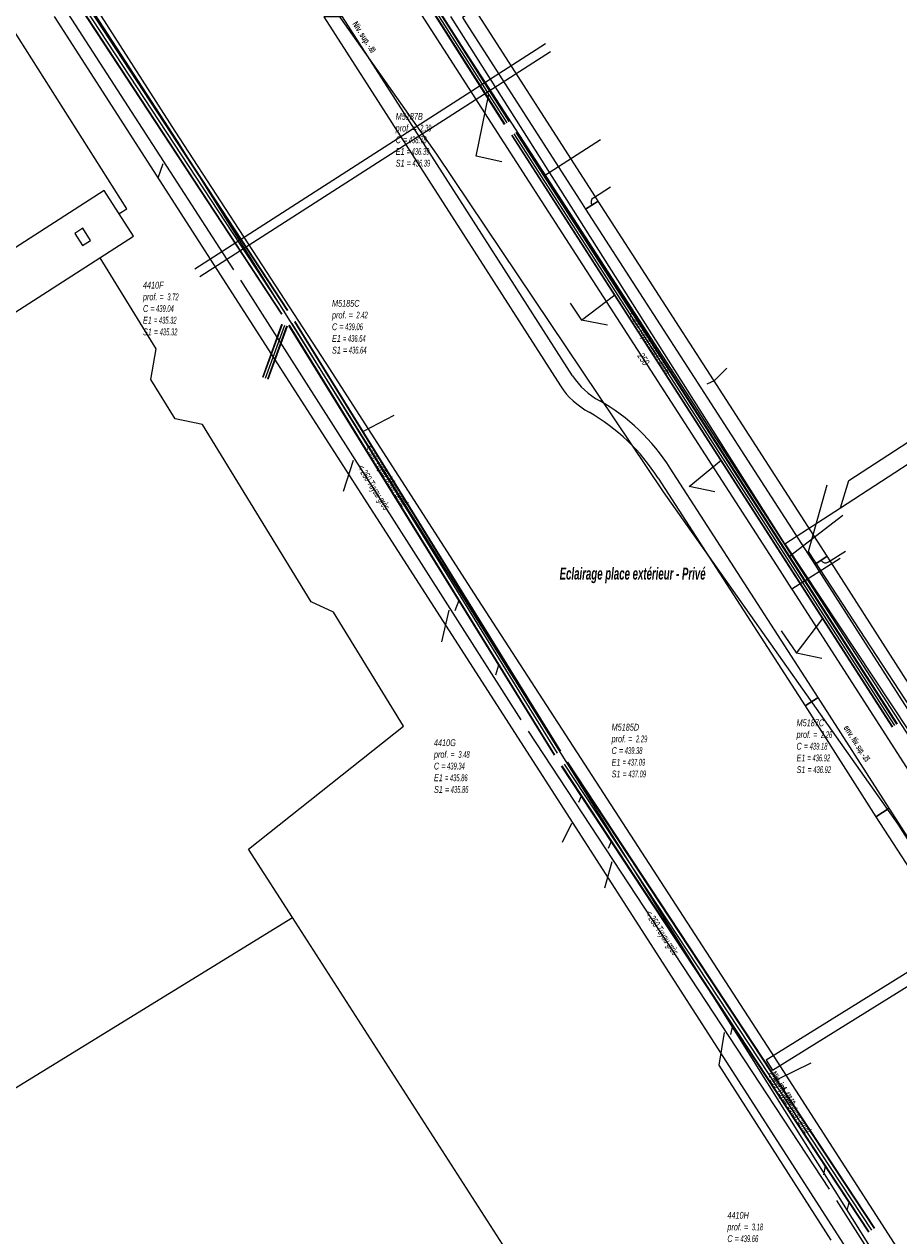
# Model space of a CAD drawing. Header units: metres. Extents: x 2695563 to 2696938, y 1260544 to 1262032.
# Tile 208 of 256: x 2696342 to 2696407, y 1261410 to 1261499. Entities that reach past the tile are written whole.
import ezdxf

# ---------------------------------------------------------------- set-up
doc = ezdxf.new("R2010")
doc.units = ezdxf.units.M
doc.header["$LTSCALE"] = 100
doc.linetypes.add('AUSGEZOGEN', pattern=[0])
for name, color, linetype in [('CAD_Cadastre des conduites_Ouvrage_Conduite', 200, 'AUSGEZOGEN'), ('Eau portable_Cadastre des conduites_Conduite', 171, 'AUSGEZOGEN'), ('Eau potable_Cadastre des conduites_Conduite_Texte', 171, 'AUSGEZOGEN'), ('EU_Cadastre des conduites', 24, 'AUSGEZOGEN'), ('EU_Cadastre des conduites – Texte', 7, 'AUSGEZOGEN'), ('EU_Cadastre des conduites_Regard normalisé – Texte', 24, 'AUSGEZOGEN'), ('Réseau électrique_Cadastre des conduite_Bord du tracé', 1, 'AUSGEZOGEN'), ('Réseau électrique_Cadastre des conduite_Texte libre_Texte', 1, 'AUSGEZOGEN'), ('Réseau électrique_Cadastre des conduite_Tronçon de tracé', 1, 'AUSGEZOGEN'), ('Réseau électrique_Cadastre des conduites_Ouvrage_Surface-Ligne-Point', 1, 'AUSGEZOGEN'), ('Réseau électrique_Point altimétrique_Texte', 7, 'AUSGEZOGEN'), ('TV_Cadastre des conduites_CONDUITE', 92, 'AUSGEZOGEN'), ('Télécommunications_SW_Cadastre des conduites_Bord du tracé', 94, 'AUSGEZOGEN')]:
    doc.layers.add(name, color=color, linetype=linetype)
doc.styles.add('ARIAL', font='arial.ttf')
doc.styles.add('ARIALNARROW', font='ARIALN.TTF')
pattern_1 = [(0, (2708005, 1273150), (6075, 6075), [6075, -6075]), (90, (2708005, 1273150), (-6075, 6075), [6075, -6075])]

# ---------------------------------------------------------------- blocks, each defined once
blk = doc.blocks.new('COMPLEXOBJECT_1695')
at = {"layer": 'Réseau électrique_Cadastre des conduite_Bord du tracé', "color": 1, "linetype": 'AUSGEZOGEN', "transparency": 33554687}
for points in [[(6430.72, 11401.543), (6429.932, 11402.986), (6413.42, 11428.298), (6409.373, 11434.797), (6404.953, 11441.622), (6403.985, 11441.002), (6408.397, 11434.189), (6412.45, 11427.68), (6428.944, 11402.396), (6429.788, 11400.849)], [(6433.7, 11396.778), (6442.124, 11383.593), (6445.044, 11378.935), (6446.018, 11379.546)], [(6446.018, 11379.546), (6443.095, 11384.208), (6434.615, 11397.481)]]:
    blk.add_lwpolyline(points, dxfattribs=at)
for centre, radius, start, end in [((6440.399, 11408.703), 12.04, 216.49301, 232.79496), ((6439.865, 11408.308), 12.537, 216.50948, 232.80654), ((6429.664, 11394.447), 5.807, 31.50054, 53.48539), ((6429, 11393.89), 5.517, 31.56725, 53.43683)]:
    blk.add_arc(centre, radius, start, end, dxfattribs=at)
blk = doc.blocks.new('COMPLEXOBJECT_1697')
at = {"layer": 'Réseau électrique_Cadastre des conduite_Bord du tracé', "color": 1, "linetype": 'AUSGEZOGEN', "transparency": 33554687}
blk.add_line((6375.177, 11481.428), (6380.702, 11472.782), dxfattribs=at)
for points in [[(6381.59, 11473.529), (6376.146, 11482.047), (6364.616, 11500), (6363.247, 11500.003), (6375.177, 11481.428)], [(6387.909, 11465.983), (6398.757, 11449.174), (6399.725, 11449.794), (6388.801, 11466.721)]]:
    blk.add_lwpolyline(points, dxfattribs=at)
for centre, radius, start, end in [((6386.231, 11476.58), 5.554, 213.31984, 241.73414), ((6385.589, 11476), 5.851, 213.36422, 241.7009), ((6376.213, 11458.748), 14.901, 32.34992, 60.27575), ((6375.558, 11458.15), 14.625, 32.38286, 60.25163)]:
    blk.add_arc(centre, radius, start, end, dxfattribs=at)
blk = doc.blocks.new('COMPLEXOBJECT_2539')
at = {"layer": 'Réseau électrique_Cadastre des conduite_Tronçon de tracé', "color": 1, "linetype": 'AUSGEZOGEN', "transparency": 33554687}
blk.add_lwpolyline([(6426.68, 11376.521), (6423.651, 11381.369), (6418.104, 11389.726), (6396.266, 11423.668), (6374.358, 11457.446), (6363.433, 11474.457), (6352.275, 11491.578), (6346.838, 11500.057), (6341.434, 11508.582), (6335.987, 11517.08)], dxfattribs=at)
blk = doc.blocks.new('COMPLEXOBJECT_2547')
at = {"layer": 'Réseau électrique_Cadastre des conduite_Tronçon de tracé', "color": 1, "linetype": 'AUSGEZOGEN', "transparency": 33554687}
blk.add_line((6383.147, 11486.664), (6384.407, 11487.477), dxfattribs=at)
blk.add_arc((6383.364, 11486.328), 0.4, 122.87648, 212.83497, dxfattribs=at)

msp = doc.modelspace()

# ---------------------------------------------------------------- hatches: boundary and pattern name
at = {"layer": 'Réseau électrique_Cadastre des conduite_Bord du tracé', "lineweight": 18, "transparency": 33554687}
h = msp.add_hatch(dxfattribs=at)
h.set_pattern_fill('MUSTER', color=1, scale=6075, style=0, pattern_type=2)
h.set_pattern_definition(pattern_1)
h.paths.add_polyline_path([(2696374.447, 1261499.768), (2696374.752, 1261499.297), (2696383.28, 1261486.02), (2696383.536, 1261485.623), (2696384.46, 1261486.219), (2696384.204, 1261486.616), (2696375.676, 1261499.893), (2696375.371, 1261500.365)], flags=0)
h = msp.add_hatch(dxfattribs=at)
h.set_pattern_fill('MUSTER', color=1, scale=6075, style=0, pattern_type=2)
h.set_pattern_definition(pattern_1)
h.paths.add_polyline_path([(2696376.147, 1261481.238), (2696381.672, 1261472.592), (2696381.724, 1261472.514), (2696381.777, 1261472.438), (2696381.832, 1261472.362), (2696381.887, 1261472.287), (2696381.944, 1261472.213), (2696382.002, 1261472.14), (2696382.061, 1261472.067), (2696382.121, 1261471.996), (2696382.183, 1261471.926), (2696382.245, 1261471.857), (2696382.309, 1261471.788), (2696382.374, 1261471.721), (2696382.439, 1261471.655), (2696382.506, 1261471.589), (2696382.574, 1261471.525), (2696382.643, 1261471.462), (2696382.713, 1261471.4), (2696382.784, 1261471.34), (2696382.855, 1261471.28), (2696382.928, 1261471.221), (2696383.002, 1261471.164), (2696383.076, 1261471.108), (2696383.152, 1261471.053), (2696383.228, 1261470.999), (2696383.305, 1261470.947), (2696383.383, 1261470.895), (2696383.462, 1261470.845), (2696383.542, 1261470.797), (2696383.622, 1261470.749), (2696383.703, 1261470.703), (2696383.785, 1261470.658), (2696383.983, 1261470.543), (2696384.18, 1261470.424), (2696384.374, 1261470.302), (2696384.567, 1261470.178), (2696384.758, 1261470.05), (2696384.947, 1261469.92), (2696385.133, 1261469.786), (2696385.318, 1261469.65), (2696385.5, 1261469.51), (2696385.68, 1261469.368), (2696385.858, 1261469.223), (2696386.033, 1261469.075), (2696386.207, 1261468.925), (2696386.378, 1261468.772), (2696386.546, 1261468.616), (2696386.712, 1261468.457), (2696386.875, 1261468.296), (2696387.036, 1261468.132), (2696387.195, 1261467.966), (2696387.35, 1261467.798), (2696387.503, 1261467.627), (2696387.654, 1261467.453), (2696387.801, 1261467.278), (2696387.946, 1261467.1), (2696388.088, 1261466.919), (2696388.227, 1261466.737), (2696388.363, 1261466.552), (2696388.497, 1261466.365), (2696388.627, 1261466.177), (2696388.755, 1261465.986), (2696388.879, 1261465.793), (2696399.727, 1261448.984), (2696400.695, 1261449.604), (2696389.771, 1261466.531), (2696389.644, 1261466.728), (2696389.514, 1261466.923), (2696389.381, 1261467.116), (2696389.245, 1261467.306), (2696389.106, 1261467.495), (2696388.964, 1261467.681), (2696388.819, 1261467.865), (2696388.671, 1261468.047), (2696388.521, 1261468.227), (2696388.367, 1261468.404), (2696388.211, 1261468.578), (2696388.052, 1261468.75), (2696387.891, 1261468.92), (2696387.726, 1261469.087), (2696387.56, 1261469.252), (2696387.39, 1261469.413), (2696387.218, 1261469.573), (2696387.044, 1261469.729), (2696386.867, 1261469.883), (2696386.688, 1261470.034), (2696386.506, 1261470.182), (2696386.322, 1261470.327), (2696386.136, 1261470.469), (2696385.948, 1261470.608), (2696385.757, 1261470.745), (2696385.564, 1261470.878), (2696385.37, 1261471.008), (2696385.173, 1261471.135), (2696384.974, 1261471.259), (2696384.774, 1261471.38), (2696384.571, 1261471.498), (2696384.493, 1261471.541), (2696384.416, 1261471.585), (2696384.339, 1261471.63), (2696384.264, 1261471.676), (2696384.189, 1261471.724), (2696384.114, 1261471.773), (2696384.041, 1261471.823), (2696383.968, 1261471.874), (2696383.896, 1261471.926), (2696383.825, 1261471.979), (2696383.755, 1261472.034), (2696383.686, 1261472.09), (2696383.618, 1261472.147), (2696383.55, 1261472.204), (2696383.484, 1261472.263), (2696383.418, 1261472.323), (2696383.354, 1261472.384), (2696383.29, 1261472.446), (2696383.227, 1261472.51), (2696383.166, 1261472.574), (2696383.105, 1261472.639), (2696383.046, 1261472.705), (2696382.987, 1261472.772), (2696382.93, 1261472.839), (2696382.874, 1261472.908), (2696382.819, 1261472.978), (2696382.765, 1261473.048), (2696382.712, 1261473.12), (2696382.66, 1261473.192), (2696382.609, 1261473.265), (2696382.56, 1261473.339), (2696377.116, 1261481.857), (2696365.586, 1261499.81), (2696364.217, 1261499.813)], flags=0)
h = msp.add_hatch(dxfattribs=at)
h.set_pattern_fill('MUSTER', color=1, scale=6075, style=0, pattern_type=2)
h.set_pattern_definition(pattern_1)
h.paths.add_polyline_path([(2696401.367, 1261460.023), (2696392.966, 1261473.035), (2696384.46, 1261486.219), (2696383.536, 1261485.623), (2696392.042, 1261472.439), (2696400.443, 1261459.427)], flags=0)
h = msp.add_hatch(dxfattribs=at)
h.set_pattern_fill('MUSTER', color=1, scale=6075, style=0, pattern_type=2)
h.set_pattern_definition(pattern_1)
h.paths.add_polyline_path([(2696400.443, 1261459.427), (2696400.704, 1261459.021), (2696409.353, 1261445.522), (2696409.513, 1261445.287), (2696410.422, 1261445.906), (2696410.271, 1261446.128), (2696401.63, 1261459.617), (2696401.367, 1261460.023)], flags=0)
h = msp.add_hatch(dxfattribs=at)
h.set_pattern_fill('MUSTER', color=1, scale=6075, style=0, pattern_type=2)
h.set_pattern_definition(pattern_1)
h.paths.add_polyline_path([(2696405.923, 1261441.432), (2696400.695, 1261449.604), (2696399.727, 1261448.984), (2696404.955, 1261440.812)], flags=0)
h = msp.add_hatch(dxfattribs=at)
h.set_pattern_fill('MUSTER', color=1, scale=6075, style=0, pattern_type=2)
h.set_pattern_definition(pattern_1)
h.paths.add_polyline_path([(2696446.988, 1261379.356), (2696444.065, 1261384.018), (2696435.585, 1261397.291), (2696435.547, 1261397.352), (2696435.508, 1261397.413), (2696435.469, 1261397.473), (2696435.429, 1261397.532), (2696435.388, 1261397.591), (2696435.346, 1261397.65), (2696435.304, 1261397.708), (2696435.261, 1261397.766), (2696435.217, 1261397.823), (2696435.172, 1261397.879), (2696435.127, 1261397.935), (2696435.081, 1261397.99), (2696435.035, 1261398.045), (2696434.988, 1261398.099), (2696434.94, 1261398.153), (2696434.891, 1261398.206), (2696434.842, 1261398.258), (2696434.792, 1261398.31), (2696434.742, 1261398.361), (2696434.691, 1261398.412), (2696434.639, 1261398.462), (2696434.586, 1261398.511), (2696434.533, 1261398.56), (2696434.48, 1261398.607), (2696434.426, 1261398.655), (2696434.371, 1261398.701), (2696434.316, 1261398.747), (2696434.26, 1261398.792), (2696434.203, 1261398.837), (2696434.147, 1261398.881), (2696434.089, 1261398.924), (2696434.001, 1261398.991), (2696433.914, 1261399.059), (2696433.828, 1261399.128), (2696433.742, 1261399.198), (2696433.657, 1261399.268), (2696433.572, 1261399.339), (2696433.488, 1261399.411), (2696433.405, 1261399.484), (2696433.323, 1261399.557), (2696433.241, 1261399.632), (2696433.16, 1261399.707), (2696433.079, 1261399.782), (2696432.999, 1261399.859), (2696432.92, 1261399.936), (2696432.842, 1261400.014), (2696432.764, 1261400.092), (2696432.687, 1261400.172), (2696432.611, 1261400.252), (2696432.536, 1261400.333), (2696432.461, 1261400.414), (2696432.387, 1261400.496), (2696432.314, 1261400.579), (2696432.241, 1261400.662), (2696432.17, 1261400.746), (2696432.099, 1261400.831), (2696432.029, 1261400.917), (2696431.959, 1261401.003), (2696431.891, 1261401.089), (2696431.823, 1261401.177), (2696431.756, 1261401.264), (2696431.69, 1261401.353), (2696430.902, 1261402.796), (2696414.39, 1261428.108), (2696410.343, 1261434.607), (2696405.923, 1261441.432), (2696404.955, 1261440.812), (2696409.367, 1261433.999), (2696413.42, 1261427.49), (2696429.914, 1261402.206), (2696430.758, 1261400.659), (2696430.827, 1261400.567), (2696430.897, 1261400.475), (2696430.967, 1261400.384), (2696431.038, 1261400.294), (2696431.111, 1261400.205), (2696431.184, 1261400.116), (2696431.258, 1261400.028), (2696431.332, 1261399.94), (2696431.408, 1261399.853), (2696431.484, 1261399.767), (2696431.561, 1261399.682), (2696431.639, 1261399.597), (2696431.717, 1261399.513), (2696431.797, 1261399.43), (2696431.877, 1261399.347), (2696431.957, 1261399.265), (2696432.039, 1261399.184), (2696432.121, 1261399.104), (2696432.205, 1261399.024), (2696432.288, 1261398.945), (2696432.373, 1261398.867), (2696432.458, 1261398.79), (2696432.544, 1261398.714), (2696432.631, 1261398.638), (2696432.718, 1261398.563), (2696432.806, 1261398.489), (2696432.895, 1261398.416), (2696432.984, 1261398.343), (2696433.074, 1261398.272), (2696433.165, 1261398.201), (2696433.256, 1261398.131), (2696433.31, 1261398.09), (2696433.364, 1261398.049), (2696433.417, 1261398.007), (2696433.47, 1261397.964), (2696433.522, 1261397.92), (2696433.574, 1261397.876), (2696433.625, 1261397.832), (2696433.676, 1261397.786), (2696433.726, 1261397.74), (2696433.775, 1261397.694), (2696433.824, 1261397.647), (2696433.872, 1261397.599), (2696433.92, 1261397.551), (2696433.967, 1261397.502), (2696434.014, 1261397.452), (2696434.06, 1261397.402), (2696434.105, 1261397.351), (2696434.15, 1261397.3), (2696434.194, 1261397.248), (2696434.237, 1261397.196), (2696434.28, 1261397.143), (2696434.322, 1261397.09), (2696434.363, 1261397.036), (2696434.404, 1261396.982), (2696434.444, 1261396.927), (2696434.483, 1261396.872), (2696434.522, 1261396.816), (2696434.56, 1261396.76), (2696434.597, 1261396.703), (2696434.634, 1261396.646), (2696434.67, 1261396.588), (2696443.094, 1261383.403), (2696446.014, 1261378.745)], flags=0)
h = msp.add_hatch(dxfattribs=at)
h.set_pattern_fill('MUSTER', color=1, scale=6075, style=0, pattern_type=2)
h.set_pattern_definition(pattern_1)
h.paths.add_polyline_path([(2696397.32, 1261422.109), (2696411.351, 1261430.813), (2696410.886, 1261431.56), (2696396.856, 1261422.857)], flags=0)
at = {"layer": 'Réseau électrique_Cadastre des conduites_Ouvrage_Surface-Ligne-Point', "lineweight": 18, "transparency": 33554687}
h = msp.add_hatch(dxfattribs=at)
h.set_pattern_fill('MUSTER', color=1, scale=4050, style=0, pattern_type=2)
h.set_pattern_definition([(0, (2703955, 1269100), (4050, 4050), [4050, -4050]), (90, (2703955, 1269100), (-4050, 4050), [4050, -4050])])
h.paths.add_polyline_path([(2696350.177, 1261483.638), (2696348.015, 1261487.003), (2696331.522, 1261476.413), (2696333.684, 1261473.048)], flags=0)
h = msp.add_hatch(dxfattribs=at)
h.set_pattern_fill('MUSTER', color=1, scale=2025, style=0, pattern_type=2)
h.set_pattern_definition([(0, (2699905, 1265050), (2025, 2025), [2025, -2025]), (90, (2699905, 1265050), (-2025, 2025), [2025, -2025])])
h.paths.add_polyline_path([(2696347.011, 1261483.318), (2696346.43, 1261484.222), (2696345.841, 1261483.844), (2696346.422, 1261482.939)], flags=0)

# ---------------------------------------------------------------- linework, layer by layer
at = {"layer": 'CAD_Cadastre des conduites_Ouvrage_Conduite', "color": 200, "linetype": 'AUSGEZOGEN', "transparency": 33554687}
for p, q in [((2696354.699, 1261481.241), (2696380.574, 1261497.855)), ((2696355.077, 1261480.653), (2696380.953, 1261497.266))]:
    msp.add_line(p, q, dxfattribs=at)
at = {"layer": 'Eau portable_Cadastre des conduites_Conduite', "color": 7, "linetype": 'AUSGEZOGEN', "transparency": 33554687}
msp.add_line((2696398.751, 1261457.633), (2696402.304, 1261459.878), dxfattribs=at)
msp.add_lwpolyline([(2696444.177, 1261386.883), (2696443.665, 1261387.683), (2696441.01, 1261391.835), (2696440.902, 1261392.003), (2696440.121, 1261393.225), (2696435.833, 1261399.929), (2696398.874, 1261457.442), (2696398.751, 1261457.633), (2696397.879, 1261458.986), (2696380.322, 1261486.167), (2696357.629, 1261521.428), (2696353.04, 1261528.568), (2696352.872, 1261528.829)], dxfattribs=at)
at = {"layer": 'EU_Cadastre des conduites', "linetype": 'AUSGEZOGEN', "transparency": 33554687}
for p, q in [((2696377.56, 1261491.878), (2696349.802, 1261535.469)), ((2696377.577, 1261491.889), (2696349.819, 1261535.48)), ((2696377.594, 1261491.899), (2696349.836, 1261535.49)), ((2696377.898, 1261492.093), (2696350.14, 1261535.684)), ((2696377.915, 1261492.103), (2696350.157, 1261535.694)), ((2696377.932, 1261492.114), (2696350.174, 1261535.705)), ((2696361.12, 1261477.874), (2696334.572, 1261518.339)), ((2696361.137, 1261477.885), (2696334.589, 1261518.35)), ((2696361.154, 1261477.896), (2696334.606, 1261518.361)), ((2696361.538, 1261478.148), (2696334.99, 1261518.613)), ((2696361.555, 1261478.159), (2696335.007, 1261518.624)), ((2696361.572, 1261478.17), (2696335.024, 1261518.635)), ((2696406.171, 1261447.424), (2696378.079, 1261491.077)), ((2696406.188, 1261447.435), (2696378.096, 1261491.088)), ((2696406.205, 1261447.446), (2696378.113, 1261491.099)), ((2696406.507, 1261447.64), (2696378.415, 1261491.293)), ((2696406.524, 1261447.651), (2696378.432, 1261491.304)), ((2696406.541, 1261447.662), (2696378.449, 1261491.315)), ((2696359.707, 1261473.245), (2696361.123, 1261477.159)), ((2696359.726, 1261473.238), (2696361.142, 1261477.152)), ((2696359.745, 1261473.231), (2696361.161, 1261477.145)), ((2696381.251, 1261445.376), (2696361.658, 1261477.072)), ((2696381.268, 1261445.386), (2696361.675, 1261477.082)), ((2696381.66, 1261445.628), (2696362.067, 1261477.324)), ((2696381.677, 1261445.638), (2696362.084, 1261477.334)), ((2696381.694, 1261445.649), (2696362.101, 1261477.345)), ((2696360.083, 1261473.109), (2696361.499, 1261477.023)), ((2696360.102, 1261473.102), (2696361.518, 1261477.016)), ((2696360.121, 1261473.095), (2696361.537, 1261477.009)), ((2696381.234, 1261445.365), (2696361.641, 1261477.061)), ((2696404.422, 1261410.171), (2696381.762, 1261444.539)), ((2696404.438, 1261410.182), (2696381.778, 1261444.55)), ((2696404.455, 1261410.193), (2696381.795, 1261444.561)), ((2696404.839, 1261410.447), (2696382.179, 1261444.815)), ((2696404.856, 1261410.458), (2696382.196, 1261444.826)), ((2696404.872, 1261410.469), (2696382.212, 1261444.837))]:
    msp.add_line(p, q, dxfattribs=at)
at = {"layer": 'EU_Cadastre des conduites', "color": 255, "transparency": 33554687}
for p, q in [((2696377.746, 1261491.996), (2696349.988, 1261535.587)), ((2696361.346, 1261478.022), (2696334.798, 1261518.487)), ((2696406.356, 1261447.543), (2696378.264, 1261491.196)), ((2696359.914, 1261473.17), (2696361.33, 1261477.084)), ((2696381.464, 1261445.507), (2696361.871, 1261477.203)), ((2696404.647, 1261410.32), (2696381.987, 1261444.688))]:
    msp.add_line(p, q, dxfattribs=at)
at = {"layer": 'EU_Cadastre des conduites', "color": 24, "linetype": 'AUSGEZOGEN', "transparency": 33554687}
for p, q in [((2696357.589, 1261481.157), (2696333.384, 1261518.574)), ((2696375.469, 1261489.54), (2696376.403, 1261494.105)), ((2696384.625, 1261490.755), (2696380.495, 1261488.1)), ((2696352.006, 1261487.948), (2696352.369, 1261488.993)), ((2696377.355, 1261489.133), (2696375.469, 1261489.54)), ((2696378.77, 1261447.952), (2696358.091, 1261480.385)), ((2696383.236, 1261477.442), (2696385.678, 1261479.306)), ((2696382.4, 1261478.701), (2696383.236, 1261477.442)), ((2696385.139, 1261477.063), (2696383.236, 1261477.442)), ((2696369.385, 1261470.407), (2696367.116, 1261469.232)), ((2696365.68, 1261464.826), (2696366.403, 1261467.11)), ((2696391.186, 1261465.162), (2696393.525, 1261467.112)), ((2696393.057, 1261464.778), (2696391.186, 1261465.162)), ((2696402.501, 1261463.03), (2696398.571, 1261460.012)), ((2696373.916, 1261456.02), (2696374.21, 1261456.778)), ((2696372.917, 1261453.713), (2696373.455, 1261456.058)), ((2696399.097, 1261452.869), (2696401.047, 1261455.423)), ((2696397.957, 1261454.524), (2696399.097, 1261452.869)), ((2696400.967, 1261452.495), (2696399.097, 1261452.869)), ((2696376.913, 1261451.278), (2696377.14, 1261452.013)), ((2696401.531, 1261413.327), (2696379.309, 1261447.135)), ((2696383.035, 1261441.899), (2696383.228, 1261442.35)), ((2696381.825, 1261438.926), (2696382.52, 1261440.34)), ((2696385.228, 1261438.498), (2696385.434, 1261439.001)), ((2696384.961, 1261435.565), (2696385.494, 1261437.499)), ((2696394.257, 1261424.758), (2696394.399, 1261425.403)), ((2696400.15, 1261422.634), (2696397.632, 1261421.412)), ((2696401.118, 1261414.394), (2696401.226, 1261415.058)), ((2696422.448, 1261380.34), (2696402.08, 1261412.509)), ((2696402.821, 1261411.772), (2696402.991, 1261412.365))]:
    msp.add_line(p, q, dxfattribs=at)
msp.add_lwpolyline([(2696401.66, 1261409.58), (2696393.39, 1261422.49), (2696393.778, 1261424.887)], dxfattribs=at)
at = {"layer": 'Réseau électrique_Cadastre des conduite_Bord du tracé', "color": 1, "linetype": 'AUSGEZOGEN', "transparency": 33554687}
for points in [[(2696374.447, 1261499.768), (2696374.752, 1261499.297), (2696383.28, 1261486.02), (2696383.536, 1261485.623), (2696384.46, 1261486.219), (2696384.204, 1261486.616), (2696375.676, 1261499.893), (2696375.371, 1261500.365), (2696374.447, 1261499.768)], [(2696401.367, 1261460.023), (2696392.966, 1261473.035), (2696384.46, 1261486.219), (2696383.536, 1261485.623), (2696392.042, 1261472.439), (2696400.443, 1261459.427), (2696401.367, 1261460.023)], [(2696400.443, 1261459.427), (2696400.704, 1261459.021), (2696409.353, 1261445.522), (2696409.513, 1261445.287), (2696410.422, 1261445.906), (2696410.271, 1261446.128), (2696401.63, 1261459.617), (2696401.367, 1261460.023), (2696400.443, 1261459.427)], [(2696405.923, 1261441.432), (2696400.695, 1261449.604), (2696399.727, 1261448.984), (2696404.955, 1261440.812), (2696405.923, 1261441.432)], [(2696397.32, 1261422.109), (2696411.351, 1261430.813), (2696410.886, 1261431.56), (2696396.856, 1261422.857), (2696397.32, 1261422.109)]]:
    msp.add_lwpolyline(points, close=True, dxfattribs=at)
at = {"layer": 'Réseau électrique_Cadastre des conduite_Tronçon de tracé', "color": 1, "linetype": 'AUSGEZOGEN', "transparency": 33554687}
for p, q in [((2696393.054, 1261473.001), (2696393.955, 1261473.895)), ((2696392.504, 1261472.737), (2696393.054, 1261473.001)), ((2696401.458, 1261459.606), (2696402.708, 1261460.413)), ((2696404.305, 1261367.467), (2696361.896, 1261433.379))]:
    msp.add_line(p, q, dxfattribs=at)
for points in [[(2696349.108, 1261485.303), (2696349.678, 1261485.663), (2696338.442, 1261503.378), (2696333.232, 1261507.901)], [(2696361.896, 1261433.379), (2696358.649, 1261438.426), (2696370.104, 1261447.498), (2696364.935, 1261455.913), (2696363.294, 1261456.673), (2696355.262, 1261469.75), (2696353.255, 1261470.152), (2696351.466, 1261473.064), (2696351.841, 1261475.319), (2696347.706, 1261482.051)], [(2696333.639, 1261417.528), (2696334.333, 1261416.449), (2696361.896, 1261433.379)]]:
    msp.add_lwpolyline(points, dxfattribs=at)
msp.add_arc((2696401.241, 1261459.942), 0.4, 212.87648, 302.83497, dxfattribs=at)
at = {"layer": 'Réseau électrique_Cadastre des conduites_Ouvrage_Surface-Ligne-Point', "color": 1, "linetype": 'AUSGEZOGEN', "transparency": 33554687}
for points in [[(2696350.177, 1261483.638), (2696348.015, 1261487.003), (2696331.522, 1261476.413), (2696333.684, 1261473.048), (2696350.177, 1261483.638)], [(2696347.011, 1261483.318), (2696346.43, 1261484.222), (2696345.841, 1261483.844), (2696346.422, 1261482.939), (2696347.011, 1261483.318)]]:
    msp.add_lwpolyline(points, close=True, dxfattribs=at)
at = {"layer": 'TV_Cadastre des conduites_CONDUITE', "color": 92, "linetype": 'AUSGEZOGEN', "transparency": 33554687}
for points in [[(2696411.741, 1261440.068), (2696354.993, 1261527.62), (2696342.277, 1261550.642)], [(2696460.677, 1261379), (2696455.973, 1261373.487), (2696452.836, 1261376.101), (2696449.562, 1261378.829), (2696443.921, 1261383.528), (2696422.735, 1261414.96), (2696406.599, 1261440.252), (2696389.286, 1261464.786), (2696372.562, 1261489.699), (2696355.271, 1261514.199), (2696342.374, 1261535.484)], [(2696322.555, 1261524.427), (2696326.755, 1261525.783), (2696331.117, 1261523.946), (2696335.479, 1261518.207), (2696353.386, 1261490.658), (2696424.326, 1261377.476), (2696436.264, 1261378.624), (2696449.562, 1261378.829), (2696460.677, 1261379)], [(2696460.677, 1261379), (2696455.368, 1261383.769), (2696450.552, 1261386.98), (2696446.882, 1261390.993), (2696444.933, 1261392.484), (2696426.471, 1261419.89), (2696399.983, 1261460.368), (2696401.359, 1261465.299)]]:
    msp.add_lwpolyline(points, dxfattribs=at)
at = {"layer": 'Télécommunications_SW_Cadastre des conduites_Bord du tracé', "color": 94, "linetype": 'AUSGEZOGEN', "transparency": 33554687}
for p, q in [((2696422.501, 1261378.338), (2696344.356, 1261499.835)), ((2696398.221, 1261460.943), (2696373.588, 1261499.834)), ((2696398.221, 1261460.943), (2696402.345, 1261463.589))]:
    msp.add_line(p, q, dxfattribs=at)
for points in [[(2696402.345, 1261463.589), (2696414.443, 1261471.469), (2696408.525, 1261480.654), (2696433.99, 1261486.343)], [(2696402.345, 1261463.589), (2696402.963, 1261465.614), (2696412.582, 1261471.872)], [(2696398.221, 1261460.943), (2696440.088, 1261397.776), (2696446.33, 1261389.987), (2696454.093, 1261383.575), (2696455.739, 1261382.717), (2696457.02, 1261381.082), (2696458.765, 1261377.223), (2696459.997, 1261375.634), (2696462.771, 1261372.711)]]:
    msp.add_lwpolyline(points, dxfattribs=at)

# ---------------------------------------------------------------- block references
at = {"layer": 'Réseau électrique_Cadastre des conduite_Bord du tracé', "color": 1, "linetype": 'AUSGEZOGEN', "lineweight": -3, "transparency": 33554687}
for name in ['COMPLEXOBJECT_1697', 'COMPLEXOBJECT_1695']:
    msp.add_blockref(name, (2690000.97, 1249999.81), dxfattribs=at)
at = {"layer": 'Réseau électrique_Cadastre des conduite_Tronçon de tracé', "color": 1, "linetype": 'AUSGEZOGEN', "lineweight": -3, "transparency": 33554687}
for name in ['COMPLEXOBJECT_2539', 'COMPLEXOBJECT_2547']:
    msp.add_blockref(name, (2690000.97, 1249999.81), dxfattribs=at)

# ---------------------------------------------------------------- texts
at = {"layer": 'Eau potable_Cadastre des conduites_Conduite_Texte', "color": 7, "transparency": 33554687, "insert": (2696387.808, 1261474.567), "char_height": 0.55426, "width": 1.10633, "attachment_point": 5, "rotation": 302.8599, "style": 'ARIAL'}
msp.add_mtext('\\A1;{\\fArial|i1|b0;\\H0.554263;\\W0.700000;\\C7;250}\\P', dxfattribs=at)
at = {"layer": 'EU_Cadastre des conduites – Texte', "color": 24, "transparency": 33554687, "char_height": 0.55705, "width": 6, "attachment_point": 5, "style": 'ARIAL'}
for s, insert, rotation in [('\\A1;{\\fArial|b0|i1|c0|p34;\\W0.7;< \\W0.49;400 Tuyau béton armé}', (2696388.205, 1261475.728), 303.2217), ('\\A1;{\\fArial|b0|i1|c0|p34;\\W0.7;< \\W0.49;500 Tuyau béton armé}', (2696368.786, 1261465.952), 302.211), ('\\A1;{\\fArial|b0|i1|c0|p34;\\W0.7;< \\W0.49;250 Tuyau grès}', (2696367.823, 1261465.08), 302.3154), ('\\A1;{\\fArial|b0|i1|c0|p34;\\W0.7;< \\W0.49;250 Tuyau grès}', (2696389.104, 1261432.214), 303.7707), ('\\A1;{\\fArial|b0|i1|c0|p34;\\W0.7;< \\W0.49;500 Tuyau béton armé}', (2696398.468, 1261419.684), 303.57)]:
    msp.add_mtext(s, dxfattribs=dict(at, insert=insert, rotation=rotation))
at = {"layer": 'EU_Cadastre des conduites_Regard normalisé – Texte', "color": 24, "transparency": 33554687, "char_height": 0.50641, "attachment_point": 1, "line_spacing_factor": 1.024096, "style": 'ARIAL'}
for s, insert, width in [('\\A1;{\\fArial|b0|i1|c0|p34;\\W0.69514;M5187B}\\P{\\fArial|b0|i1|c0|p34;\\H0.99721x;\\W0.69514;prof. = \\W0.4866; 2.39}\\P{\\fArial|b0|i1|c0|p34;\\H0.99721x;\\W0.69514;C =\\W0.4866; 438.78}\\P{\\fArial|b0|i1|c0|p34;\\H0.99721x;\\W0.69514;E1 \\W0.4866;= 436.39}\\P{\\fArial|b0|i1|c0|p34;\\H0.99721x;\\W0.69514;S1 =\\W0.4866; 436.39}', (2696369.521, 1261492.728), 2.83779), ('\\A1;{\\fArial|b0|i1|c0|p34;\\W0.69427;4410F}\\P{\\fArial|b0|i1|c0|p34;\\H0.99721x;\\W0.69427;prof. = \\W0.48599; 3.72}\\P{\\fArial|b0|i1|c0|p34;\\H0.99721x;\\W0.69427;C =\\W0.48599; 439.04}\\P{\\fArial|b0|i1|c0|p34;\\H0.99721x;\\W0.69427;E1 \\W0.48599;= 435.32}\\P{\\fArial|b0|i1|c0|p34;\\H0.99721x;\\W0.69427;S1 =\\W0.48599; 435.32}', (2696350.873, 1261480.279), 2.8333), ('\\A1;{\\fArial|b0|i1|c0|p34;\\W0.69532;M5185C}\\P{\\fArial|b0|i1|c0|p34;\\H0.99721x;\\W0.69532;prof. = \\W0.48672; 2.42}\\P{\\fArial|b0|i1|c0|p34;\\H0.99721x;\\W0.69532;C =\\W0.48672; 439.06}\\P{\\fArial|b0|i1|c0|p34;\\H0.99721x;\\W0.69532;E1 \\W0.48672;= 436.64}\\P{\\fArial|b0|i1|c0|p34;\\H0.99721x;\\W0.69532;S1 =\\W0.48672; 436.64}', (2696364.821, 1261478.936), 2.83877), ('\\A1;{\\fArial|b0|i1|c0|p34;\\W0.69514;M5185D}\\P{\\fArial|b0|i1|c0|p34;\\H0.99721x;\\W0.69514;prof. = \\W0.4866; 2.29}\\P{\\fArial|b0|i1|c0|p34;\\H0.99721x;\\W0.69514;C =\\W0.4866; 439.38}\\P{\\fArial|b0|i1|c0|p34;\\H0.99721x;\\W0.69514;E1 \\W0.4866;= 437.09}\\P{\\fArial|b0|i1|c0|p34;\\H0.99721x;\\W0.69514;S1 =\\W0.4866; 437.09}', (2696385.451, 1261447.671), 2.83802), ('\\A1;{\\fArial|b0|i1|c0|p34;\\W0.69514;M5187C}\\P{\\fArial|b0|i1|c0|p34;\\H0.99721x;\\W0.69514;prof. = \\W0.4866; 2.26}\\P{\\fArial|b0|i1|c0|p34;\\H0.99721x;\\W0.69514;C =\\W0.4866; 439.18}\\P{\\fArial|b0|i1|c0|p34;\\H0.99721x;\\W0.69514;E1 \\W0.4866;= 436.92}\\P{\\fArial|b0|i1|c0|p34;\\H0.99721x;\\W0.69514;S1 =\\W0.4866; 436.92}', (2696399.098, 1261447.991), 2.83802), ('\\A1;{\\fArial|b0|i1|c0|p34;\\W0.69464;4410G}\\P{\\fArial|b0|i1|c0|p34;\\H0.99721x;\\W0.69464;prof. = \\W0.48625; 3.48}\\P{\\fArial|b0|i1|c0|p34;\\H0.99721x;\\W0.69464;C =\\W0.48625; 439.34}\\P{\\fArial|b0|i1|c0|p34;\\H0.99721x;\\W0.69464;E1 \\W0.48625;= 435.86}\\P{\\fArial|b0|i1|c0|p34;\\H0.99721x;\\W0.69464;S1 =\\W0.48625; 435.86}', (2696372.344, 1261446.528), 2.83495), ('\\A1;{\\fArial|b0|i1|c0|p34;\\W0.69532;4410H}\\P{\\fArial|b0|i1|c0|p34;\\H0.99721x;\\W0.69532;prof. = \\W0.48672; 3.18}\\P{\\fArial|b0|i1|c0|p34;\\H0.99721x;\\W0.69532;C =\\W0.48672; 439.66}\\P{\\fArial|b0|i1|c0|p34;\\H0.99721x;\\W0.69532;E1 \\W0.48672;= 436.48}\\P{\\fArial|b0|i1|c0|p34;\\H0.99721x;\\W0.69532;S1 =\\W0.48672; 436.48}', (2696393.993, 1261411.666), 2.83816)]:
    msp.add_mtext(s, dxfattribs=dict(at, insert=insert, width=width))
at = {"layer": 'Réseau électrique_Cadastre des conduite_Texte libre_Texte', "color": 1, "transparency": 33554687, "insert": (2696387.001, 1261458.617), "char_height": 0.88813, "width": 12, "attachment_point": 5, "style": 'ARIALNARROW'}
msp.add_mtext('\\A1;{\\fArial Narrow|b1|i1|c0|p34;\\W0.7;Eclairage place extérieur - Privé}', dxfattribs=at)
at = {"layer": 'Réseau électrique_Point altimétrique_Texte', "color": 1, "transparency": 33554687, "char_height": 0.45675, "width": 6, "style": 'ARIALNARROW'}
for s, insert, attachment_point, rotation in [('\\A1;{\\fArial Narrow|b1|i0|c0|p34;\\H1x;\\W0.7;Niv. sup. \\W0.49;-.80}', (2696367.139, 1261498.293), 5, 302.6808), ('\\A1;{\\fArial Narrow|b1|i0|c0|p34;\\W0.7;env. \\W0.49;Niv. sup. -.25}', (2696403.246, 1261446.026), 8, 302.6088), ('\\A1;{\\fArial Narrow|b1|i0|c0|p34;\\H1x;\\W0.7;Niv. inf. \\W0.49;438.58}', (2696397.39, 1261421.969), 4, 301.8132)]:
    msp.add_mtext(s, dxfattribs=dict(at, insert=insert, attachment_point=attachment_point, rotation=rotation))

doc.saveas('drawing.dxf')
